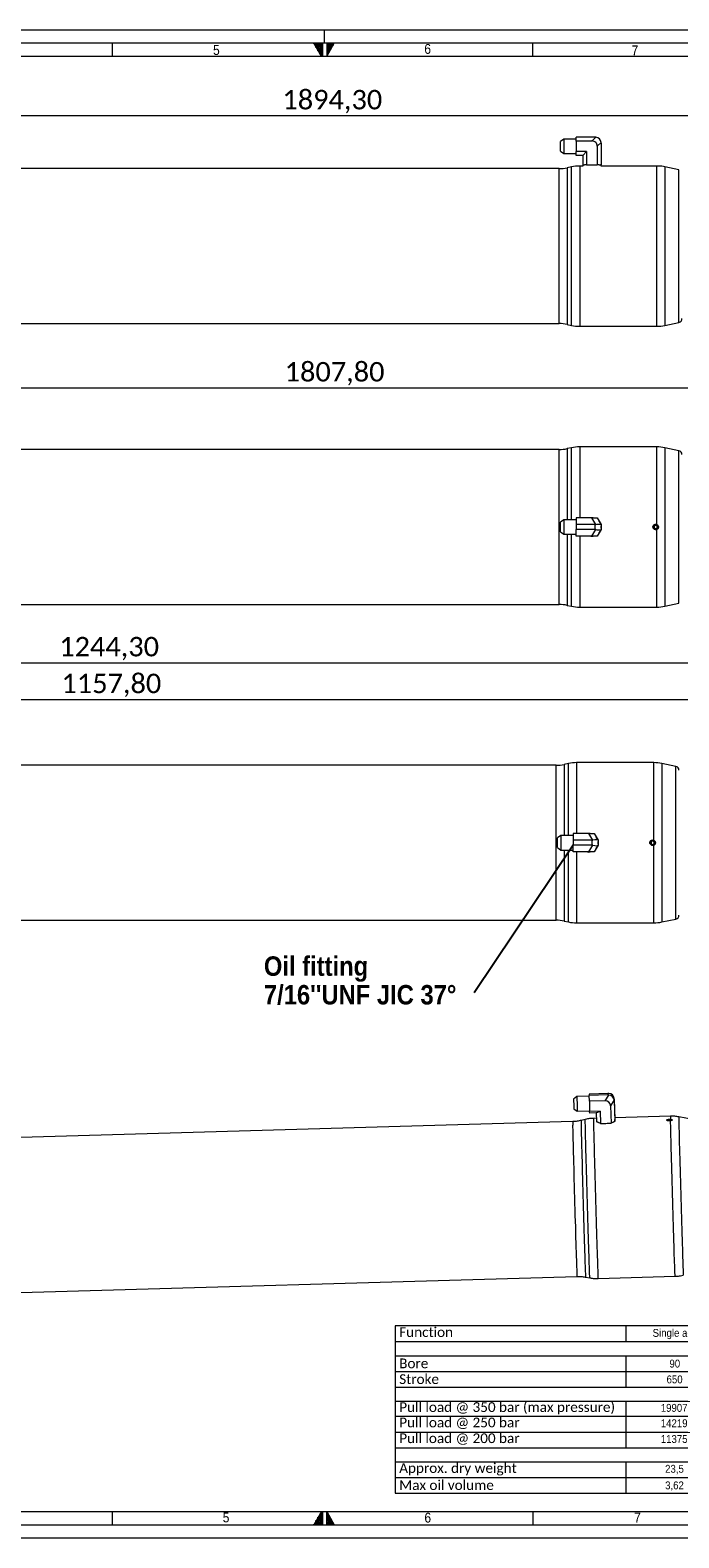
# Model space of a CAD drawing. Header units: millimetres. Extents: x -105 to 1789, y 20 to 1168.
# Tile 3 of 6: x 617 to 1111, y 20 to 1168. Entities that reach past the tile are written whole.
import ezdxf

# ---------------------------------------------------------------- set-up
doc = ezdxf.new("R2010")
doc.units = ezdxf.units.MM
doc.header["$LTSCALE"] = 2
doc.linetypes.add('SLD-Centro', pattern=[19.05, 15.24, -1.27, 1.27, -1.27])
doc.linetypes.add('SLD-Solido', pattern=[0])
doc.styles.add('SLDTEXTSTYLE0', font='GOTHIC.TTF', dxfattribs={"width": 0.913})
doc.styles.add('SLDTEXTSTYLE1', font='GOTHICB.TTF', dxfattribs={"width": 0.913})
doc.styles.add('SLDTEXTSTYLE3', font='CALIBRI.TTF')
doc.styles.add('SLDTEXTSTYLE4', font='CALIBRIB.TTF')
doc.styles.get("Standard").update_dxf_attribs({"font": 'CALIBRIB.TTF'})
doc.dimstyles.new('SLDDIMSTYLE0', dxfattribs={"dimtxt": 14.816667, "dimasz": 5, "dimexe": 0, "dimexo": 0.0625, "dimgap": 3.704167, "dimtad": 1, "dimrnd": 1e-09, "dimzin": 12, "dimdsep": 46, "dimtxsty": 'SLDTEXTSTYLE4', "dimsah": 1, "dimcen": 0.09, "dimadec": 0, "dimazin": 3, "dimtfac": 1, "dimtofl": 0, "dimtmove": 0, "dimatfit": 3, "dimfxl": 0, "dimfrac": 2, "dimtolj": 1, "dimtzin": 12, "dimarcsym": 0})
doc.dimstyles.new('SLDDIMSTYLE1', dxfattribs={"dimtxt": 0.18, "dimasz": 5, "dimexe": 0, "dimexo": 0.0625, "dimgap": 0, "dimtad": 0, "dimtih": 1, "dimtoh": 1, "dimdec": 0, "dimrnd": 1e-09, "dimzin": 0, "dimdsep": 46, "dimtxsty": 'Standard', "dimsah": 1, "dimcen": 0.09, "dimadec": 0, "dimazin": 0, "dimtfac": 5, "dimtdec": 0, "dimtofl": 0, "dimtmove": 0, "dimatfit": 3, "dimfxl": 0, "dimfrac": 2, "dimtolj": 1, "dimtzin": 0, "dimarcsym": 0})

# ---------------------------------------------------------------- blocks, each defined once
blk = doc.blocks.new('SW_TABLEANNOTATION_0')
at = {"color": 0, "linetype": 'SLD-Solido', "lineweight": 0}
for p, q in [((0, 0), (0, -127.3)), ((345.4, 0), (0, 0)), ((175.4, 0), (175.4, -11.9)), ((345.4, -127.3), (345.4, 0)), ((0, -11.9), (345.4, -11.9)), ((0, -22.7), (345.4, -22.7)), ((175.4, -22.7), (175.4, -46.6)), ((250.9, -22.7), (250.9, -46.6)), ((0, -34.6), (345.4, -34.6)), ((0, -46.6), (345.4, -46.6)), ((0, -57.3), (345.4, -57.3)), ((175.4, -57.3), (175.4, -92.7)), ((250.9, -57.3), (250.9, -92.7)), ((0, -68.8), (345.4, -68.8)), ((0, -80.8), (345.4, -80.8)), ((0, -92.7), (345.4, -92.7)), ((0, -103.5), (345.4, -103.5)), ((175.4, -103.5), (175.4, -127.3)), ((250.9, -103.5), (250.9, -127.3)), ((0, -115.4), (345.4, -115.4)), ((0, -127.3), (345.4, -127.3))]:
    blk.add_line(p, q, dxfattribs=at)
at = {"color": 0, "linetype": 'Continuous', "lineweight": 0, "attachment_point": 1}
for s, insert, char_height, style in [('Function', (3, -1), 7.41, 'SLDTEXTSTYLE3'), ('Single acting cylinder - gas spring', (195.9, -2.3), 6, 'SLDTEXTSTYLE0'), ('Bore', (3, -24.8), 7.41, 'SLDTEXTSTYLE3'), ('90', (208.7, -25.7), 6, 'SLDTEXTSTYLE0'), ('mm', (290.6, -25.7), 6, 'SLDTEXTSTYLE0'), ('Stroke', (3, -36.8), 7.41, 'SLDTEXTSTYLE3'), ('650', (206.5, -37.7), 6, 'SLDTEXTSTYLE0'), ('mm', (290.6, -37.7), 6, 'SLDTEXTSTYLE0'), ('Pull load @ 350 bar (max pressure)', (3, -58.1), 7.408, 'SLDTEXTSTYLE3'), ('19907', (202.1, -59.4), 6, 'SLDTEXTSTYLE0'), ('kg', (293.4, -59.4), 6, 'SLDTEXTSTYLE0'), ('Pull load @ 250 bar', (3, -69.8), 7.408, 'SLDTEXTSTYLE3'), ('14219', (202.1, -71.1), 6, 'SLDTEXTSTYLE0'), ('kg', (293.4, -71.1), 6, 'SLDTEXTSTYLE0'), ('Pull load @ 200 bar', (3, -81.8), 7.408, 'SLDTEXTSTYLE3'), ('11375', (202.1, -83.1), 6, 'SLDTEXTSTYLE0'), ('kg', (293.4, -83.1), 6, 'SLDTEXTSTYLE0'), ('Approx. dry weight', (3, -104.5), 7.408, 'SLDTEXTSTYLE3'), ('23,5', (205.4, -105.8), 6, 'SLDTEXTSTYLE0'), ('kg', (293.4, -105.8), 6, 'SLDTEXTSTYLE0'), ('Max oil volume', (3, -117.5), 7.408, 'SLDTEXTSTYLE3'), ('3,62', (205.4, -118.4), 6, 'SLDTEXTSTYLE0'), ('l', (297.3, -118.4), 6, 'SLDTEXTSTYLE0')]:
    blk.add_mtext(s, dxfattribs=dict(at, insert=insert, char_height=char_height, style=style))
blk = doc.blocks.new('_D')
at = {"color": 7, "linetype": 'SLD-Solido', "lineweight": 0}
for p, q in [((52.1, 1005.6), (52.1, 1104.8)), ((1631.6, 1102.8), (52.1, 1102.8)), ((1631.6, 1005.6), (1631.6, 1104.8))]:
    blk.add_line(p, q, dxfattribs=at)
for points in [[(52.1, 1102.8), (57.1, 1101.3), (57.1, 1104.3)], [(1631.6, 1102.8), (1626.6, 1104.3), (1626.6, 1101.3)]]:
    blk.add_solid(points, dxfattribs=at)
at = {"color": 7, "linetype": 'SLD-Solido', "lineweight": 0, "insert": (809.3, 1122.5), "char_height": 14.82, "attachment_point": 1, "style": 'SLDTEXTSTYLE3'}
blk.add_mtext('1894,30', dxfattribs=at)
blk = doc.blocks.new('_D_2')
at = {"color": 7, "linetype": 'SLD-Solido', "lineweight": 0}
for p, q in [((97.1, 833.7), (97.1, 897.6)), ((97.1, 895.6), (1590.1, 895.6)), ((1590.1, 839), (1590.1, 897.6))]:
    blk.add_line(p, q, dxfattribs=at)
for points in [[(97.1, 895.6), (102.1, 894.1), (102.1, 897.1)], [(1590.1, 895.6), (1585.1, 897.1), (1585.1, 894.1)]]:
    blk.add_solid(points, dxfattribs=at)
at = {"color": 7, "linetype": 'SLD-Solido', "lineweight": 0, "insert": (811, 915.3), "char_height": 14.82, "attachment_point": 1, "style": 'SLDTEXTSTYLE3'}
blk.add_mtext('1807,80', dxfattribs=at)
blk = doc.blocks.new('_D_3')
at = {"color": 7, "linetype": 'SLD-Solido', "lineweight": 0}
for p, q in [((49.8, 587.3), (49.8, 688.3)), ((49.8, 686.3), (1294.1, 686.3)), ((1294.1, 587.3), (1294.1, 688.3))]:
    blk.add_line(p, q, dxfattribs=at)
for points in [[(49.8, 686.3), (54.8, 684.8), (54.8, 687.8)], [(1294.1, 686.3), (1289.1, 687.8), (1289.1, 684.8)]]:
    blk.add_solid(points, dxfattribs=at)
at = {"color": 7, "linetype": 'SLD-Solido', "lineweight": 0, "insert": (639.4, 706), "char_height": 14.82, "attachment_point": 1, "style": 'SLDTEXTSTYLE3'}
blk.add_mtext('1244,30', dxfattribs=at)
blk = doc.blocks.new('_D_12')
at = {"color": 7, "linetype": 'SLD-Solido', "lineweight": 0}
for p, q in [((94.8, 593.3), (94.8, 660.3)), ((94.8, 658.3), (1252.6, 658.3)), ((1252.6, 593.3), (1252.6, 660.3))]:
    blk.add_line(p, q, dxfattribs=at)
for points in [[(94.8, 658.3), (99.8, 656.8), (99.8, 659.8)], [(1252.6, 658.3), (1247.6, 659.8), (1247.6, 656.8)]]:
    blk.add_solid(points, dxfattribs=at)
at = {"color": 7, "linetype": 'SLD-Solido', "lineweight": 0, "insert": (641.1, 678), "char_height": 14.82, "attachment_point": 1, "style": 'SLDTEXTSTYLE3'}
blk.add_mtext('1157,80', dxfattribs=at)
blk = doc.blocks.new('SW_NOTE_3')
at = {"color": 0, "linetype": 'Continuous', "lineweight": 0, "char_height": 14.817, "attachment_point": 1, "style": 'SLDTEXTSTYLE1'}
for s, insert in [('Oil fitting ', (-160.1, 27.8)), ("7/16''UNF JIC 37°", (-160.1, 6))]:
    blk.add_mtext(s, dxfattribs=dict(at, insert=insert))

msp = doc.modelspace()

# ---------------------------------------------------------------- hatches: boundary and pattern name
at = {"linetype": 'Continuous'}
h = msp.add_hatch(dxfattribs=at)
h.set_pattern_fill('NET', color=8, scale=0.5, style=0)
h.paths.add_polyline_path([(839, 1158), (839, 1148), (833.226, 1158)], flags=0)
h = msp.add_hatch(dxfattribs=at)
h.set_pattern_fill('NET', color=8, scale=0.5, style=0)
h.paths.add_polyline_path([(843, 1158), (843, 1148), (848.774, 1158)], flags=0)
h = msp.add_hatch(dxfattribs=at)
h.set_pattern_fill('NET', color=8, scale=0.5, style=0)
h.paths.add_polyline_path([(839, 30), (839, 40), (833.226, 30)], flags=0)
h = msp.add_hatch(dxfattribs=at)
h.set_pattern_fill('NET', color=8, scale=0.5, style=0)
h.paths.add_polyline_path([(843, 30), (848.774, 30), (843, 40)], flags=0)

# ---------------------------------------------------------------- linework, layer by layer
at = {"color": 7, "linetype": 'SLD-Solido', "lineweight": 0}
for p, q in [((1662, 1168), (20, 1168)), ((1652, 1158), (30, 1158)), ((680, 1148), (680, 1158)), ((833.226, 1158), (839, 1158)), ((839, 1148), (833.226, 1158)), ((839, 1158), (839, 1148)), ((840, 1148), (840, 1158)), ((843, 1158), (848.774, 1158)), ((843, 1148), (848.774, 1158)), ((843, 1158), (843, 1148)), ((1000, 1148), (1000, 1158)), ((680, 30), (680, 40)), ((839, 40), (833.226, 30)), ((839, 30), (839, 40)), ((840, 30), (840, 40)), ((843, 30), (843, 40)), ((843, 40), (848.774, 30)), ((1000, 40), (1000, 30)), ((30, 30), (1652, 30)), ((833.226, 30), (839, 30)), ((843, 30), (848.774, 30)), ((20, 20), (1662, 20))]:
    msp.add_line(p, q, dxfattribs=at)
at = {"color": 7, "linetype": 'SLD-Centro', "lineweight": 0}
msp.add_line((841, 1168), (841, 1158), dxfattribs=at)
at = {"color": 7, "linetype": 'SLD-Solido', "lineweight": 15}
for p, q in [((1642, 1148), (40, 1148)), ((1023.509, 1085.113), (1020.928, 1083.168)), ((1020.928, 1075.945), (1020.928, 1083.168)), ((1032.928, 1085.113), (1023.509, 1085.113)), ((1023.509, 1085.113), (1023.509, 1074)), ((1032.928, 1083.598), (1032.928, 1086.557)), ((1047.261, 1086.557), (1032.928, 1086.557)), ((1032.928, 1083.598), (1032.928, 1075.515)), ((1044.928, 1083.598), (1032.928, 1083.598)), ((1044.928, 1083.598), (1047.849, 1086.52)), ((1051.891, 1082.478), (1048.969, 1079.557)), ((1048.969, 1079.557), (1048.969, 1065.557)), ((1051.928, 1081.89), (1051.928, 1065.557)), ((1020.928, 1075.945), (1023.509, 1074)), ((1023.509, 1074), (1032.928, 1074)), ((1040.886, 1075.515), (1032.928, 1075.515)), ((1032.928, 1072.557), (1032.928, 1075.515)), ((1037.928, 1072.557), (1032.928, 1072.557)), ((1037.928, 1072.557), (1040.886, 1075.515)), ((1037.928, 1072.557), (1037.928, 1065.557)), ((1040.886, 1075.515), (1040.886, 1065.557)), ((1019.865, 1062.557), (258.99, 1062.557)), ((1029.344, 1063.901), (1026.103, 1063.212)), ((1037.894, 1064.557), (1035.581, 1064.557)), ((1037.859, 1065.557), (1037.894, 1064.557)), ((1037.859, 1065.557), (1037.928, 1065.557)), ((1038.373, 1065.557), (1037.928, 1065.557)), ((1038.373, 1065.557), (1039.358, 1065.557)), ((1040.886, 1065.557), (1039.358, 1065.557)), ((1040.886, 1065.557), (1043.943, 1065.557)), ((1043.943, 1065.557), (1045.912, 1065.557)), ((1045.912, 1065.557), (1048.969, 1065.557)), ((1050.498, 1065.557), (1048.969, 1065.557)), ((1050.498, 1065.557), (1051.482, 1065.557)), ((1051.928, 1065.557), (1051.482, 1065.557)), ((1051.928, 1065.557), (1051.997, 1065.557)), ((1051.962, 1064.557), (1051.997, 1065.557)), ((1091.354, 1064.557), (1051.962, 1064.557)), ((1111.052, 1061.661), (1100.512, 1063.901)), ((258.99, 944.557), (1019.865, 944.557)), ((1026.103, 943.901), (1029.344, 943.212)), ((1035.581, 942.557), (1094.275, 942.557)), ((1100.512, 943.212), (1111.052, 945.453)), ((1029.344, 850.03), (1026.103, 849.341)), ((1094.275, 850.686), (1035.581, 850.686)), ((1111.052, 847.79), (1100.512, 850.03)), ((1019.865, 848.686), (258.99, 848.686)), ((1023.509, 795.242), (1020.928, 793.297)), ((1020.928, 786.074), (1020.928, 793.297)), ((1032.928, 795.242), (1023.509, 795.242)), ((1023.509, 795.242), (1023.509, 784.129)), ((1032.928, 796.686), (1032.928, 791.561)), ((1044.928, 796.686), (1032.928, 796.686)), ((1047.849, 791.626), (1044.928, 796.686)), ((1044.928, 796.686), (1048.969, 796.686)), ((1048.969, 796.686), (1051.891, 791.626)), ((1020.928, 786.074), (1023.509, 784.129)), ((1023.509, 784.129), (1032.928, 784.129)), ((1047.261, 791.561), (1032.928, 791.561)), ((1032.928, 791.561), (1032.928, 787.81)), ((1047.261, 787.81), (1032.928, 787.81)), ((1032.928, 782.686), (1032.928, 787.81)), ((1044.928, 782.686), (1032.928, 782.686)), ((1044.928, 782.686), (1047.849, 787.746)), ((1048.969, 782.686), (1044.928, 782.686)), ((1047.261, 787.81), (1047.261, 791.561)), ((1051.891, 787.746), (1048.969, 782.686)), ((1051.928, 791.561), (1051.928, 787.81)), ((1093.428, 791.129), (1092.178, 790.407)), ((1092.178, 790.407), (1092.178, 788.964)), ((1092.178, 788.964), (1093.428, 788.242)), ((1094.678, 790.407), (1093.428, 791.129)), ((1093.428, 788.242), (1094.678, 788.964)), ((1094.678, 788.964), (1094.678, 790.407)), ((258.99, 730.686), (1019.865, 730.686)), ((1026.103, 730.03), (1029.344, 729.341)), ((1035.581, 728.686), (1094.275, 728.686)), ((1100.512, 729.341), (1111.052, 731.582)), ((1027.038, 609.625), (1023.797, 608.936)), ((1091.969, 610.28), (1033.275, 610.28)), ((1108.746, 607.384), (1098.207, 609.625)), ((1017.56, 608.28), (256.685, 608.28)), ((1021.203, 554.836), (1018.622, 552.892)), ((1018.622, 545.669), (1018.622, 552.892)), ((1030.622, 554.836), (1021.203, 554.836)), ((1021.203, 554.836), (1021.203, 543.724)), ((1030.622, 556.28), (1030.622, 551.156)), ((1042.622, 556.28), (1030.622, 556.28)), ((1044.956, 551.156), (1030.622, 551.156)), ((1030.622, 551.156), (1030.622, 547.404)), ((1045.544, 551.22), (1042.622, 556.28)), ((1042.622, 556.28), (1046.664, 556.28)), ((1044.956, 547.404), (1044.956, 551.156)), ((1046.664, 556.28), (1049.585, 551.22)), ((1049.622, 551.156), (1049.622, 547.404)), ((1018.622, 545.669), (1021.203, 543.724)), ((1021.203, 543.724), (1030.622, 543.724)), ((1044.956, 547.404), (1030.622, 547.404)), ((1030.622, 542.28), (1030.622, 547.404)), ((1042.622, 542.28), (1030.622, 542.28)), ((1042.622, 542.28), (1045.544, 547.34)), ((1046.664, 542.28), (1042.622, 542.28)), ((1049.585, 547.34), (1046.664, 542.28)), ((1091.122, 550.723), (1089.872, 550.002)), ((1089.872, 550.002), (1089.872, 548.558)), ((1089.872, 548.558), (1091.122, 547.837)), ((1092.372, 550.002), (1091.122, 550.723)), ((1091.122, 547.837), (1092.372, 548.558)), ((1092.372, 548.558), (1092.372, 550.002)), ((256.685, 490.28), (1017.56, 490.28)), ((1023.797, 489.625), (1027.038, 488.936)), ((1033.275, 488.28), (1091.969, 488.28)), ((1098.207, 488.936), (1108.746, 491.176)), ((1033.44, 356), (1030.916, 353.983)), ((1042.842, 356.269), (1033.441, 356)), ((1057.134, 358.36), (1042.807, 357.951)), ((1042.807, 357.951), (1042.828, 356.809)), ((1057.155, 357.218), (1042.828, 356.809)), ((1042.94, 352.432), (1042.828, 356.809)), ((1054.935, 352.775), (1057.744, 357.18)), ((1057.155, 357.218), (1057.134, 358.36)), ((1031.123, 346.763), (1033.758, 344.892)), ((1033.758, 344.892), (1043.155, 345.161)), ((1054.935, 352.775), (1042.94, 352.432)), ((1042.94, 352.432), (1043.168, 344.736)), ((1051.123, 344.963), (1043.168, 344.736)), ((1043.222, 343.479), (1043.168, 344.736)), ((1048.22, 343.622), (1051.123, 344.963)), ((1051.123, 344.963), (1051.403, 335.482)), ((1061.898, 353.447), (1059.089, 349.042)), ((1059.089, 349.042), (1059.483, 335.712)), ((1061.93, 354.05), (1061.951, 352.908)), ((1061.93, 354.05), (1062.391, 338.499)), ((1061.951, 352.908), (1062.412, 337.357)), ((1030.415, 336.958), (269.853, 315.242)), ((1039.85, 338.572), (1036.63, 337.791)), ((1048.22, 343.622), (1043.222, 343.479)), ((1048.343, 339.47), (1046.066, 339.405)), ((1048.22, 343.622), (1048.417, 336.957)), ((1048.339, 337.495), (1048.402, 336.544)), ((1048.867, 336.735), (1048.417, 336.957)), ((1049.861, 336.244), (1048.867, 336.735)), ((1051.403, 335.482), (1049.861, 336.244)), ((1051.403, 335.482), (1054.459, 335.569)), ((1054.459, 335.569), (1056.427, 335.625)), ((1056.427, 335.625), (1059.483, 335.712)), ((1060.996, 336.562), (1059.483, 335.712)), ((1061.971, 337.109), (1060.996, 336.562)), ((1062.412, 337.357), (1061.971, 337.109)), ((1104.736, 341.08), (1062.35, 339.87)), ((1062.396, 338.227), (1062.391, 338.499)), ((1062.407, 337.628), (1062.396, 338.227)), ((1062.412, 337.357), (1062.407, 337.628)), ((1062.463, 336.96), (1062.47, 337.913)), ((1121.589, 338.665), (1110.99, 340.603)), ((273.221, 197.29), (1033.782, 219.006)), ((1040.036, 218.528), (1043.295, 217.932)), ((1049.548, 217.455), (1108.218, 219.13)), ((40, 40), (1642, 40))]:
    msp.add_line(p, q, dxfattribs=at)
at = {"color": 8, "linetype": 'SLD-Solido', "lineweight": 15}
for p, q in [((1019.865, 944.557), (1019.865, 1062.557)), ((1026.103, 1063.212), (1026.103, 943.901)), ((1029.344, 943.212), (1029.344, 1063.901)), ((1035.581, 1064.557), (1035.581, 942.557)), ((1094.275, 942.557), (1094.275, 1064.526)), ((1100.512, 1063.901), (1100.512, 943.212)), ((1111.052, 945.453), (1111.052, 1061.661)), ((1029.344, 795.242), (1029.344, 850.03)), ((1035.581, 850.686), (1035.581, 796.686)), ((1094.275, 791.607), (1094.275, 850.686)), ((1100.512, 850.03), (1100.512, 789.686)), ((1019.865, 789.686), (1019.865, 848.686)), ((1026.103, 849.341), (1026.103, 795.242)), ((1111.052, 789.686), (1111.052, 847.79)), ((1019.865, 730.686), (1019.865, 789.686)), ((1026.103, 784.129), (1026.103, 730.03)), ((1029.344, 729.341), (1029.344, 784.129)), ((1035.581, 782.686), (1035.581, 728.686)), ((1094.275, 728.686), (1094.275, 787.764)), ((1100.512, 789.686), (1100.512, 729.341)), ((1111.052, 731.582), (1111.052, 789.686)), ((1023.797, 608.936), (1023.797, 554.836)), ((1027.038, 554.836), (1027.038, 609.625)), ((1033.275, 610.28), (1033.275, 556.28)), ((1091.969, 551.202), (1091.969, 610.28)), ((1098.207, 609.625), (1098.207, 549.28)), ((1017.56, 549.28), (1017.56, 608.28)), ((1108.746, 549.28), (1108.746, 607.384)), ((1017.56, 490.28), (1017.56, 549.28)), ((1023.797, 543.724), (1023.797, 489.625)), ((1027.038, 488.936), (1027.038, 543.724)), ((1033.275, 542.28), (1033.275, 488.28)), ((1091.969, 488.28), (1091.969, 547.358)), ((1098.207, 549.28), (1098.207, 488.936)), ((1108.746, 491.176), (1108.746, 549.28))]:
    msp.add_line(p, q, dxfattribs=at)
at = {"color": 7, "linetype": 'SLD-Solido', "lineweight": 15, "flags": 128}
for points in [[(1047.849, 791.626), (1048.705, 791.793), (1049.511, 791.908), (1050.236, 791.967), (1050.857, 791.967), (1051.35, 791.908), (1051.699, 791.793), (1051.891, 791.626)], [(1047.849, 787.746), (1048.705, 787.578), (1049.511, 787.463), (1050.236, 787.405), (1050.857, 787.405), (1051.35, 787.463), (1051.699, 787.578), (1051.891, 787.746)], [(1051.891, 791.626), (1051.911, 791.59), (1051.924, 791.569), (1051.928, 791.561)], [(1051.928, 787.81), (1051.924, 787.803), (1051.911, 787.781), (1051.891, 787.746)], [(1049.585, 551.22), (1049.606, 551.184), (1049.618, 551.163), (1049.622, 551.156)], [(1049.622, 547.404), (1049.618, 547.397), (1049.606, 547.376), (1049.585, 547.34)], [(1033.441, 356), (1033.44, 355.994), (1033.443, 355.736), (1033.456, 355.118), (1033.479, 354.182), (1033.51, 352.991), (1033.548, 351.627), (1033.589, 350.182), (1033.63, 348.755), (1033.67, 347.443), (1033.704, 346.336), (1033.732, 345.51), (1033.75, 345.019), (1033.758, 344.892)]]:
    msp.add_lwpolyline(points, dxfattribs=at)
at = {"color": 8, "linetype": 'SLD-Solido', "lineweight": 15, "flags": 128}
for points in [[(1033.782, 219.006), (1033.773, 219.052), (1033.748, 219.41), (1033.713, 220.121), (1033.669, 221.179), (1033.615, 222.579), (1033.552, 224.312), (1033.48, 226.368), (1033.399, 228.735), (1033.311, 231.398), (1033.216, 234.34), (1033.114, 237.546), (1033.006, 240.994), (1032.892, 244.665), (1032.774, 248.536), (1032.651, 252.585), (1032.525, 256.786), (1032.397, 261.114), (1032.267, 265.544), (1032.136, 270.049), (1032.004, 274.602), (1031.874, 279.174), (1031.744, 283.74), (1031.617, 288.271), (1031.492, 292.74), (1031.371, 297.121), (1031.255, 301.386), (1031.144, 305.51), (1031.038, 309.469), (1030.939, 313.239), (1030.846, 316.797), (1030.762, 320.121), (1030.685, 323.191), (1030.617, 325.99), (1030.558, 328.5), (1030.508, 330.707), (1030.467, 332.596), (1030.436, 334.156)], [(1036.653, 334.959), (1036.683, 333.402), (1036.724, 331.521), (1036.773, 329.327), (1036.832, 326.832), (1036.9, 324.052), (1036.976, 321.003), (1037.06, 317.702), (1037.151, 314.17), (1037.25, 310.425), (1037.354, 306.492), (1037.465, 302.392), (1037.581, 298.15), (1037.701, 293.791), (1037.824, 289.34), (1037.951, 284.824), (1038.08, 280.268), (1038.211, 275.7), (1038.342, 271.146), (1038.473, 266.634), (1038.603, 262.189), (1038.732, 257.838), (1038.858, 253.606), (1038.982, 249.518), (1039.101, 245.598), (1039.216, 241.87), (1039.326, 238.354), (1039.43, 235.072), (1039.528, 232.043), (1039.618, 229.284), (1039.701, 226.813), (1039.776, 224.642), (1039.843, 222.786), (1039.9, 221.255), (1039.949, 220.057), (1039.988, 219.201), (1040.017, 218.69), (1040.036, 218.528)], [(1043.295, 217.932), (1043.276, 218.096), (1043.246, 218.612), (1043.207, 219.479), (1043.158, 220.69), (1043.099, 222.239), (1043.032, 224.117), (1042.956, 226.312), (1042.872, 228.813), (1042.781, 231.603), (1042.682, 234.667), (1042.577, 237.987), (1042.466, 241.543), (1042.35, 245.315), (1042.229, 249.28), (1042.104, 253.415), (1041.976, 257.696), (1041.846, 262.097), (1041.714, 266.593), (1041.581, 271.158), (1041.449, 275.764), (1041.317, 280.385), (1041.186, 284.993), (1041.058, 289.562), (1040.933, 294.064), (1040.811, 298.474), (1040.694, 302.765), (1040.583, 306.912), (1040.477, 310.891), (1040.377, 314.678), (1040.285, 318.251), (1040.2, 321.59), (1040.123, 324.675), (1040.054, 327.487), (1039.995, 330.01), (1039.944, 332.229), (1039.904, 334.132), (1039.873, 335.707), (1039.852, 336.944), (1039.841, 337.838), (1039.84, 338.381), (1039.85, 338.572), (1039.85, 338.572)], [(1046.066, 339.405), (1046.066, 339.405), (1046.056, 339.212), (1046.057, 338.663), (1046.068, 337.76), (1046.089, 336.509), (1046.12, 334.917), (1046.161, 332.994), (1046.212, 330.75), (1046.272, 328.2), (1046.342, 325.357), (1046.419, 322.239), (1046.505, 318.864), (1046.599, 315.252), (1046.699, 311.423), (1046.807, 307.401), (1046.92, 303.209), (1047.038, 298.871), (1047.161, 294.414), (1047.287, 289.863), (1047.417, 285.244), (1047.549, 280.586), (1047.682, 275.915), (1047.816, 271.259), (1047.95, 266.644), (1048.084, 262.099), (1048.215, 257.65), (1048.344, 253.323), (1048.471, 249.143), (1048.593, 245.135), (1048.71, 241.323), (1048.823, 237.728), (1048.929, 234.372), (1049.029, 231.274), (1049.121, 228.453), (1049.206, 225.926), (1049.283, 223.707), (1049.351, 221.809), (1049.41, 220.243), (1049.459, 219.018), (1049.499, 218.142), (1049.529, 217.62), (1049.548, 217.455)], [(1108.218, 219.13), (1108.2, 219.279), (1108.171, 219.776), (1108.132, 220.62), (1108.084, 221.807), (1108.026, 223.328), (1107.96, 225.177), (1107.885, 227.341), (1107.801, 229.809), (1107.711, 232.566), (1107.613, 235.596), (1107.509, 238.882), (1107.398, 242.406), (1107.283, 246.146), (1107.162, 250.081), (1107.038, 254.19), (1106.911, 258.447), (1106.781, 262.829), (1106.649, 267.31), (1106.517, 271.865), (1106.384, 276.467), (1106.252, 281.09), (1106.121, 285.707), (1105.992, 290.293), (1105.865, 294.819), (1105.743, 299.261), (1105.624, 303.593), (1105.511, 307.79), (1105.403, 311.827), (1105.301, 315.682), (1105.206, 319.333), (1105.118, 322.758), (1105.038, 325.937), (1104.967, 328.853), (1104.904, 331.489), (1104.85, 333.829), (1104.805, 335.86), (1104.77, 337.57)], [(1111.012, 337.738), (1111.043, 336.163), (1111.083, 334.261), (1111.134, 332.041), (1111.193, 329.518), (1111.262, 326.706), (1111.339, 323.621), (1111.424, 320.283), (1111.516, 316.709), (1111.616, 312.922), (1111.722, 308.943), (1111.834, 304.796), (1111.95, 300.505), (1112.072, 296.095), (1112.197, 291.593), (1112.325, 287.024), (1112.456, 282.416), (1112.588, 277.795), (1112.72, 273.189), (1112.853, 268.624), (1112.985, 264.128), (1113.115, 259.727), (1113.243, 255.446), (1113.368, 251.311), (1113.489, 247.346), (1113.605, 243.574), (1113.716, 240.018), (1113.821, 236.698), (1113.92, 233.634), (1114.011, 230.844), (1114.095, 228.343), (1114.171, 226.148), (1114.239, 224.27), (1114.297, 222.721), (1114.346, 221.51), (1114.385, 220.643), (1114.415, 220.127), (1114.434, 219.963)]]:
    msp.add_lwpolyline(points, dxfattribs=at)
at = {"color": 7, "linetype": 'SLD-Solido', "lineweight": 15}
for centre in [(1093.428, 789.686), (1091.122, 549.28)]:
    msp.add_circle(centre, 1.634, dxfattribs=at)
for centre, radius, start, end in [((1045.063, 1079.692), 3.909, 358.020344, 91.979604), ((1047.261, 1081.891), 4.665, 82.760453, 90.001054), ((1047.261, 1081.89), 4.667, 7.238715, 82.761338), ((1047.261, 1081.89), 4.667, 0.000179, 7.238992), ((1019.865, 1092.556), 30, 269.999922, 282.000091), ((1035.581, 1034.557), 30, 90.000057, 101.999963), ((1094.275, 1034.557), 29.999, 77.999929, 87.658992), ((1019.865, 914.556), 30.001, 78.000145, 89.999909), ((1035.581, 972.556), 29.999, 257.999868, 270.000179), ((1094.275, 972.556), 29.999, 269.999796, 282.000153), ((1110.428, 948.387), 3, 282.000166, 359.999778), ((1035.581, 820.686), 30, 90.000029, 101.999991), ((1094.275, 820.685), 30, 78.000044, 89.999953), ((1019.865, 878.685), 30, 269.999926, 282.000091), ((1110.428, 844.855), 3, 0.000025, 77.99996), ((1044.928, 789.686), 7.069, 81.994392, 98.005608), ((1044.928, 789.686), 7.069, 21.994103, 38.005995), ((1044.928, 789.686), 7.069, 261.994392, 278.005608), ((1047.259, 794.294), 2.733, 270.038304, 282.466216), ((1047.259, 785.078), 2.733, 77.533784, 89.961696), ((1044.928, 789.686), 7.069, 321.994005, 338.005897), ((1044.928, 789.686), 7.069, 351.994245, 8.005755), ((1019.865, 700.686), 30, 77.999909, 90.000074), ((1035.581, 758.686), 30, 258.000009, 269.999971), ((1094.275, 758.686), 30, 270.000047, 281.999956), ((1017.56, 638.28), 30, 270, 282), ((1033.275, 580.28), 30, 90, 102), ((1091.969, 580.28), 30, 78, 90), ((1108.122, 604.45), 3, 0, 78), ((1042.622, 549.28), 7.069, 81.994364, 98.005636), ((1042.622, 549.28), 7.069, 21.994364, 38.005636), ((1042.622, 549.28), 7.069, 261.994364, 278.005636), ((1042.622, 549.28), 7.069, 321.994364, 338.005636), ((1042.622, 549.28), 7.069, 351.994364, 8.005636), ((1108.122, 494.11), 3, 282, 0), ((1017.56, 460.28), 30, 78, 90), ((1033.275, 518.28), 30, 258, 270), ((1091.969, 518.28), 30, 270, 282), ((1437.169, 361.969), 406.331, 181.126188, 182.144714), ((1049.03, 337.54), 0.691, 155.357901, 206.753659), ((1051.17, 340.144), 4.114, 235.96414, 251.446835), ((1054.785, 358.666), 23.099, 269.192762, 274.07814), ((1059.436, 340.481), 4.218, 291.700266, 306.926074), ((1061.778, 337.916), 0.691, 335.357901, 26.753659)]:
    msp.add_arc(centre, radius, start, end, dxfattribs=at)
at = {"color": 8, "linetype": 'SLD-Solido', "lineweight": 15}
for centre, radius, start, end in [((1082.913, 335.967), 52.507, 178.918997, 181.976123), ((1083.691, 336.744), 47.072, 178.725965, 182.174087), ((1140.226, 340.103), 35.503, 178.42207, 182.199197), ((1157.955, 339.535), 46.977, 178.697154, 182.192151)]:
    msp.add_arc(centre, radius, start, end, dxfattribs=at)
at = {"color": 7, "linetype": 'SLD-Solido', "lineweight": 15}
for centre, major_axis, ratio, start_param, end_param in [((1044.956, 559.239), (0, 8.083), 0.57735027, 3.14159265, 3.26793278), ((1044.956, 549.905), (4.657, 1.248), 0.23606798, 0.06317006, 1.38128614), ((1044.956, 539.322), (0, 8.083), 0.57735027, 6.15684518, 6.28318531), ((1044.956, 548.655), (4.657, -1.248), 0.23606798, 4.90189917, 6.22001524), ((1057.22, 356.377), (4.665, 0.118), 0.42520056, 1.45217044, 1.57851057), ((1057.332, 350.314), (-0.16, 6.904), 0.67573362, 6.16050118, 6.28684131), ((1057.273, 353.536), (2.618, 4.178), 0.92272746, 5.4648911, 6.78300717), ((1057.28, 353.155), (4.543, -1.28), 0.85539455, 0.38957923, 1.7076953), ((1053.74, 347.606), (4.437, 3.875), 0.77175771, 5.71750883, 7.0356249), ((1057.22, 356.377), (-3.927, 4.461), 0.58385225, 3.75520619, 3.88154631), ((1057.332, 350.314), (3.728, 4.657), 0.58623458, 5.6795565, 5.80589663)]:
    msp.add_ellipse(centre, major_axis=major_axis, ratio=ratio, start_param=start_param, end_param=end_param, dxfattribs=at)
for points, knots in [([(1094.275, 1064.526), (1094.146, 1064.525), (1093.784, 1064.521), (1093.188, 1064.52), (1092.565, 1064.525), (1091.933, 1064.539), (1091.721, 1064.544), (1091.275, 1064.559), (1091.349, 1064.556), (1091.354, 1064.556)], [0, 0, 0, 0, 0.13066999, 0.36936693, 0.5987073, 0.7930111, 0.93040799, 0.99526856, 1, 1, 1, 1]), ([(1095.499, 1064.531), (1095.495, 1064.531), (1095.409, 1064.531), (1095.171, 1064.532), (1094.766, 1064.532), (1094.445, 1064.528), (1094.275, 1064.526)], [0, 0, 0, 0, 0.00816914, 0.21224288, 0.58313919, 1, 1, 1, 1]), ([(1094.275, 787.764), (1094.148, 787.717), (1093.8, 787.587), (1093.18, 787.562), (1092.492, 787.761), (1091.907, 788.18), (1091.494, 788.768), (1091.3, 789.46), (1091.345, 790.177), (1091.624, 790.838), (1092.107, 791.37), (1092.739, 791.712), (1093.448, 791.825), (1093.97, 791.734), (1094.231, 791.626), (1094.275, 791.607)], [0, 0, 0, 0, 0.04886815, 0.13377983, 0.21864988, 0.30353441, 0.38846025, 0.47339462, 0.55828873, 0.64315695, 0.72805301, 0.81299088, 0.89791259, 0.98279342, 1, 1, 1, 1]), ([(1094.275, 791.607), (1094.481, 791.491), (1094.895, 791.258), (1095.324, 790.674), (1095.546, 789.994), (1095.528, 789.273), (1095.273, 788.605), (1094.837, 788.071), (1094.452, 787.861), (1094.275, 787.764)], [0, 0, 0, 0, 0.14584565, 0.2917388, 0.43765977, 0.58359344, 0.72952249, 0.87545722, 1, 1, 1, 1]), ([(1091.969, 547.358), (1091.842, 547.311), (1091.494, 547.181), (1090.874, 547.156), (1090.186, 547.355), (1089.602, 547.774), (1089.189, 548.362), (1088.994, 549.054), (1089.039, 549.771), (1089.319, 550.433), (1089.802, 550.964), (1090.434, 551.307), (1091.142, 551.419), (1091.664, 551.328), (1091.925, 551.22), (1091.969, 551.202)], [0, 0, 0, 0, 0.0488695, 0.13377456, 0.21864383, 0.30353173, 0.38846363, 0.4733961, 0.55828497, 0.64315408, 0.72805806, 0.81299713, 0.89791685, 0.98279288, 1, 1, 1, 1]), ([(1091.969, 551.202), (1092.176, 551.085), (1092.589, 550.853), (1093.018, 550.268), (1093.241, 549.588), (1093.223, 548.868), (1092.967, 548.199), (1092.531, 547.665), (1092.146, 547.455), (1091.969, 547.358)], [0, 0, 0, 0, 0.145848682, 0.291740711, 0.437660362, 0.583593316, 0.72952285, 0.875455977, 1, 1, 1, 1]), ([(1036.621, 337.825), (1036.176, 337.71), (1034.704, 337.331), (1032.619, 337.042), (1030.986, 337.009), (1030.413, 336.998)], [0, 0, 0, 0, 0.2195739, 0.72622722, 1, 1, 1, 1]), ([(1046.068, 339.365), (1045.606, 339.361), (1044.126, 339.345), (1042.029, 339.07), (1040.435, 338.679), (1039.828, 338.531)], [0, 0, 0, 0, 0.21981469, 0.70289564, 1, 1, 1, 1]), ([(1104.77, 337.57), (1104.644, 337.551), (1104.297, 337.497), (1103.677, 337.471), (1102.988, 337.519), (1102.401, 337.641), (1101.985, 337.82), (1101.786, 338.031), (1101.827, 338.249), (1102.103, 338.45), (1102.583, 338.613), (1103.214, 338.725), (1103.921, 338.776), (1104.443, 338.766), (1104.705, 338.744), (1104.749, 338.74)], [0, 0, 0, 0, 0.04886963, 0.13377462, 0.21864389, 0.30353182, 0.38846365, 0.47339613, 0.558285, 0.64315409, 0.72805803, 0.81299713, 0.89791681, 0.98279275, 1, 1, 1, 1]), ([(1111.007, 340.564), (1110.551, 340.654), (1109.055, 340.95), (1106.95, 341.122), (1105.314, 341.062), (1104.738, 341.04)], [0, 0, 0, 0, 0.22101852, 0.7257014, 1, 1, 1, 1]), ([(1104.749, 338.74), (1104.956, 338.713), (1105.37, 338.658), (1105.802, 338.491), (1106.029, 338.289), (1106.015, 338.07), (1105.763, 337.86), (1105.33, 337.686), (1104.947, 337.607), (1104.77, 337.57)], [0, 0, 0, 0, 0.14584863, 0.29174062, 0.43766029, 0.58359326, 0.72952281, 0.87545614, 1, 1, 1, 1]), ([(1033.774, 218.999), (1034.756, 218.997), (1036.743, 218.992), (1038.827, 218.788), (1039.899, 218.544), (1039.991, 218.524)], [0, 0, 0, 0, 0.47180296, 0.95499684, 1, 1, 1, 1]), ([(1108.215, 219.167), (1108.576, 219.167), (1109.956, 219.17), (1112.055, 219.434), (1113.753, 219.834), (1114.458, 220)], [0, 0, 0, 0, 0.17155689, 0.65549706, 1, 1, 1, 1]), ([(1043.296, 217.965), (1043.64, 217.894), (1045.025, 217.607), (1047.123, 217.426), (1048.865, 217.473), (1049.545, 217.492)], [0, 0, 0, 0, 0.16775357, 0.67527331, 1, 1, 1, 1])]:
    msp.add_open_spline(points, degree=3, knots=knots, dxfattribs=at)

# ---------------------------------------------------------------- block references
at = {"color": 7, "linetype": 'Continuous', "lineweight": 0}
for name, p in [('SW_NOTE_3', (955.301, 434.965)), ('SW_TABLEANNOTATION_0', (895.213, 181.362))]:
    msp.add_blockref(name, p, dxfattribs=at)

# ---------------------------------------------------------------- texts
at = {"color": 7, "linetype": 'Continuous', "lineweight": 0, "char_height": 7.524, "attachment_point": 1, "style": 'SLDTEXTSTYLE0'}
for s, insert in [('5', (756.5, 1156.644)), ('6', (917.305, 1157.475)), ('7', (1075.103, 1156.365)), ('5', (763.867, 39.309)), ('6', (917.4, 39.158)), ('7', (1077.014, 39.158))]:
    msp.add_mtext(s, dxfattribs=dict(at, insert=insert))

# ---------------------------------------------------------------- dimensions: what is measured, and where the dimension line sits
at = {"color": 7, "linetype": 'SLD-Solido', "lineweight": 0}
for base, p1, p2, text, picture, middle in [((52.128, 1102.772), (1631.58, 1003.557), (52.128, 1003.557), '1894,30', '_D', (841.854, 1102.772)), ((1590.08, 895.567), (97.128, 831.686), (1590.08, 836.986), '1807,80', '_D_2', (843.604, 895.567))]:
    dim = msp.add_linear_dim(base=base, p1=p1, p2=p2, text=text, dimstyle='SLDDIMSTYLE0', dxfattribs=at)
    dim.commit()
    dim.dimension.update_dxf_attribs({"geometry": picture, "text_midpoint": middle, "dimtype": 160})
for base, p1, p2, picture, middle in [((1294.122, 686.28), (49.822, 585.28), (1294.122, 585.28), '_D_3', (671.972, 686.28)), ((1252.622, 658.28), (94.822, 591.28), (1252.622, 591.28), '_D_12', (673.722, 658.28))]:
    dim = msp.add_linear_dim(base=base, p1=p1, p2=p2, dimstyle='SLDDIMSTYLE0', dxfattribs=at)
    dim.commit()
    dim.dimension.update_dxf_attribs({"geometry": picture, "text_midpoint": middle, "dimtype": 160})

# ---------------------------------------------------------------- leaders
at = {"color": 7, "linetype": 'Continuous', "lineweight": 0}
msp.add_leader([(1030.622, 547.404), (955.301, 434.965)], dimstyle='SLDDIMSTYLE1', dxfattribs=at)

doc.saveas('drawing.dxf')
